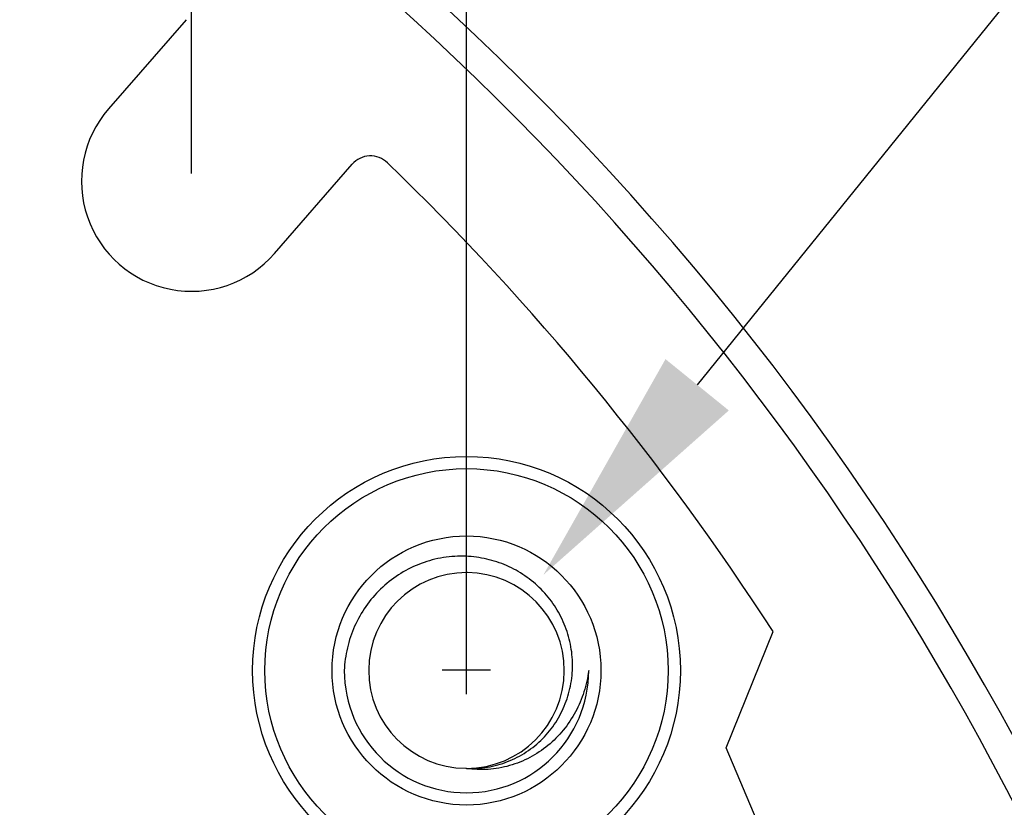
# Model space of a CAD drawing. Header units: inches. Extents: x 398 to 599, y 40 to 151.
# Tile 97 of 100: x 566 to 574, y 103 to 110. Entities that reach past the tile are written whole.
import ezdxf

# ---------------------------------------------------------------- set-up
doc = ezdxf.new("R2010")
doc.units = ezdxf.units.IN
doc.header["$LTSCALE"] = 1.21
doc.header["$MEASUREMENT"] = 0
doc.header["$PDMODE"] = 3
doc.header["$PDSIZE"] = 0.3125
doc.layers.get('0').update_dxf_attribs({"linetype": 'CONTINUOUS'})
doc.layers.get('Defpoints').update_dxf_attribs({"linetype": 'CONTINUOUS'})
doc.layers.add('DIM', color=3, linetype='CONTINUOUS')
doc.styles.get("Standard").update_dxf_attribs({"font": 'txt', "width": 0.8})
doc.dimstyles.get("Standard").update_dxf_attribs({"dimtxt": 0.15625, "dimasz": 0.1875, "dimexe": 0.125, "dimexo": 0.0625, "dimgap": 0.09, "dimtad": 0, "dimtih": 1, "dimtoh": 1, "dimzin": 4, "dimdsep": 46, "dimtxsty": 'Standard', "dimblk": '_FILLED', "dimblk1": '_FILLED', "dimblk2": '_FILLED', "dimcen": 0.09, "dimazin": 1, "dimtp": 0.01, "dimtm": 0.01, "dimtfac": 1, "dimtofl": 0, "dimtmove": 0, "dimatfit": 3, "dimldrblk": '_FILLED', "dimfxl": 1, "dimtolj": 1, "dimtzin": 4, "dimarcsym": 0})

# ---------------------------------------------------------------- blocks, each defined once
blk = doc.blocks.new('_FILLED')
at = {"color": 0, "linetype": 'ByBlock'}
blk.add_solid([(0, 0), (-1, 0.1667), (-1, -0.1667)], dxfattribs=at)
blk = doc.blocks.new('*D64')
at = {"layer": 'Defpoints', "color": 0}
for p in [(553.751, 124.0458), (553.751, 117.2562), (567.251, 108.425)]:
    blk.add_point(p, dxfattribs=at)
at = {"layer": 'DIM', "color": 0, "lineweight": -2}
for p, q in [((553.751, 117.3187), (553.751, 124.1708)), ((567.251, 108.4875), (567.251, 124.1708)), ((555.751, 124.0458), (557.611, 124.0458)), ((565.251, 124.0458), (563.391, 124.0458))]:
    blk.add_line(p, q, dxfattribs=at)
at = {"layer": 'DIM', "color": 0, "lineweight": -2, "xscale": 2, "yscale": 2, "zscale": 2, "rotation": 180}
blk.add_blockref('_FILLED', (553.751, 124.0458), dxfattribs=at)
at = {"layer": 'DIM', "color": 0, "lineweight": -2, "xscale": 2, "yscale": 2, "zscale": 2}
blk.add_blockref('_FILLED', (567.251, 124.0458), dxfattribs=at)
at = {"layer": 'DIM', "color": 0, "insert": (560.501, 124.0458), "char_height": 2, "attachment_point": 5}
blk.add_mtext('\\A1;13.50', dxfattribs=at)
blk = doc.blocks.new('*D66')
at = {"layer": 'Defpoints', "color": 0}
for p in [(553.751, 127.7356), (553.751, 117.2562), (569.501, 104.4277)]:
    blk.add_point(p, dxfattribs=at)
at = {"layer": 'DIM', "color": 0, "lineweight": -2}
for p, q in [((553.751, 117.3187), (553.751, 127.8606)), ((569.501, 104.4902), (569.501, 127.8606)), ((555.751, 127.7356), (558.6027, 127.7356)), ((567.501, 127.7356), (564.6494, 127.7356))]:
    blk.add_line(p, q, dxfattribs=at)
at = {"layer": 'DIM', "color": 0, "lineweight": -2, "xscale": 2, "yscale": 2, "zscale": 2, "rotation": 180}
blk.add_blockref('_FILLED', (553.751, 127.7356), dxfattribs=at)
at = {"layer": 'DIM', "color": 0, "lineweight": -2, "xscale": 2, "yscale": 2, "zscale": 2}
blk.add_blockref('_FILLED', (569.501, 127.7356), dxfattribs=at)
at = {"layer": 'DIM', "color": 0, "insert": (561.626, 127.7356), "char_height": 2, "attachment_point": 5}
blk.add_mtext('\\A1;15.75', dxfattribs=at)
blk = doc.blocks.new('*D68')
at = {"layer": 'Defpoints', "color": 0}
for p in [(570.13, 105.2063), (568.8714, 103.652)]:
    blk.add_point(p, dxfattribs=at)
at = {"layer": 'DIM', "color": 0, "lineweight": -2}
for p, q in [((575.8817, 112.3095), (571.3885, 106.7606)), ((597.9717, 112.3095), (575.8817, 112.3095)), ((569.5007, 104.2311), (569.5007, 104.6271)), ((569.3027, 104.4291), (569.6987, 104.4291))]:
    blk.add_line(p, q, dxfattribs=at)
at = {"layer": 'DIM', "color": 0, "lineweight": -2, "xscale": 2, "yscale": 2, "zscale": 2, "rotation": 231.001593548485}
blk.add_blockref('_FILLED', (570.13, 105.2063), dxfattribs=at)
at = {"layer": 'DIM', "color": 0, "insert": (587.9717, 112.5595), "char_height": 2.5, "attachment_point": 5}
blk.add_mtext('\\A1;4*M2.00-H3.5', dxfattribs=at)

msp = doc.modelspace()

# ---------------------------------------------------------------- linework, layer by layer
at = {"color": 7, "linetype": 'Continuous'}
for p, q in [((567.2075, 109.7454), (566.5723, 109.0161)), ((567.9297, 107.8339), (568.5649, 108.5632)), ((571.6262, 103.7914), (572.0105, 104.7426)), ((572.4088, 101.9477), (571.6262, 103.7914))]:
    msp.add_line(p, q, dxfattribs=at)
for radius in [1.75, 1.65, 1.1]:
    msp.add_circle((569.501, 104.425), radius, dxfattribs=at)
for centre, radius, start, end in [((553.751, 92.925), 23, 281.22586, 258.77532), ((553.751, 92.925), 22.75, 294.44334, 241.13427), ((567.251, 108.425), 0.9, 138.94519, 318.94519), ((568.7157, 108.4318), 0.2, 46.0193, 138.94519), ((553.751, 92.925), 21.75, 32.91109, 46.01929), ((569.501, 104.425), 0.8, 89.83111, 269.66475), ((569.501, 104.425), 0.8, 269.9969, 89.49558), ((569.501, 104.4277), 0.7973, 89.49471, 89.83081), ((569.501, 104.425), 1, 180, 0), ((569.501, 104.4197), 0.7946, 269.66274, 269.99997)]:
    msp.add_arc(centre, radius, start, end, dxfattribs=at)
for points, knots in [([(569.4746, 105.3592), (569.4125, 105.3602), (569.2877, 105.3499), (569.1075, 105.2979), (568.9409, 105.2117), (568.7942, 105.0949), (568.6725, 104.9521), (568.5803, 104.7888), (568.5206, 104.6111), (568.5037, 104.4871), (568.501, 104.425)], [0, 0, 0, 0, 0.124983, 0.249971, 0.374964, 0.499962, 0.624965, 0.749974, 0.874981, 1, 1, 1, 1]), ([(569.501, 103.625), (569.5582, 103.622), (569.6735, 103.6283), (569.8402, 103.674), (569.9938, 103.7536), (570.1276, 103.8632), (570.2361, 103.9978), (570.3151, 104.1516), (570.3616, 104.3182), (570.3741, 104.4906), (570.3525, 104.6621), (570.2978, 104.8261), (570.2126, 104.9764), (570.1001, 105.1077), (569.9648, 105.2152), (569.8118, 105.2954), (569.6465, 105.3456), (569.5319, 105.3582), (569.4746, 105.3592)], [0, 0, 0, 0, 0.062477, 0.124953, 0.187436, 0.249923, 0.312413, 0.374906, 0.437403, 0.499902, 0.562405, 0.624911, 0.687419, 0.74993, 0.812444, 0.87496, 0.937479, 1, 1, 1, 1]), ([(570.501, 104.425), (570.4935, 104.366), (570.4678, 104.249), (570.3977, 104.0838), (570.2979, 103.9347), (570.1712, 103.8076), (570.022, 103.7081), (569.8557, 103.6411), (569.6791, 103.6103), (569.5595, 103.6157), (569.501, 103.625)], [0, 0, 0, 0, 0.125241, 0.250421, 0.375547, 0.500603, 0.625586, 0.750487, 0.87529, 1, 1, 1, 1])]:
    msp.add_open_spline(points, degree=3, knots=knots, dxfattribs=at)

# ---------------------------------------------------------------- dimensions: what is measured, and where the dimension line sits
at = {"layer": 'DIM'}
for base, p1, picture, middle in [((553.751, 127.7356), (569.501, 104.4277), '*D66', (561.626, 127.7356)), ((553.751, 124.0458), (567.251, 108.425), '*D64', (560.501, 124.0458))]:
    dim = msp.add_linear_dim(base=base, p1=p1, p2=(553.751, 117.2562), dimstyle='Standard', override={"dimtxt": 2, "dimasz": 2, "dimtih": 0, "dimtoh": 0, "dimzin": 0, "dimcen": 0.198, "dimadec": 0, "dimazin": 0, "dimtp": 0, "dimtm": 0, "dimtdec": 4, "dimtzin": 0}, dxfattribs=at)
    dim.commit()
    dim.dimension.update_dxf_attribs({"geometry": picture, "text_midpoint": middle})
dim = msp.add_diameter_dim_2p(p1=(568.8714, 103.652), p2=(570.13, 105.2063), text='4*M<>-H3.5', dimstyle='Standard', override={"dimtxt": 2.5, "dimasz": 2, "dimgap": 0.09, "dimtad": 0, "dimtih": 1, "dimtoh": 1, "dimdec": 2, "dimlfac": 1, "dimzin": 0, "dimpost": '<>', "dimcen": 0.198, "dimse1": 0, "dimse2": 0, "dimsd1": 0, "dimsd2": 0, "dimadec": 0, "dimazin": 0, "dimtp": 0, "dimtm": 0, "dimtdec": 4, "dimtix": 0, "dimtofl": 0, "dimatfit": 3, "dimtvp": 0.1, "dimtzin": 0}, dxfattribs=at)
dim.commit()
dim.dimension.update_dxf_attribs({"geometry": '*D68', "text_midpoint": (575.8817, 112.3095), "dimtype": 163})

doc.saveas('drawing.dxf')
